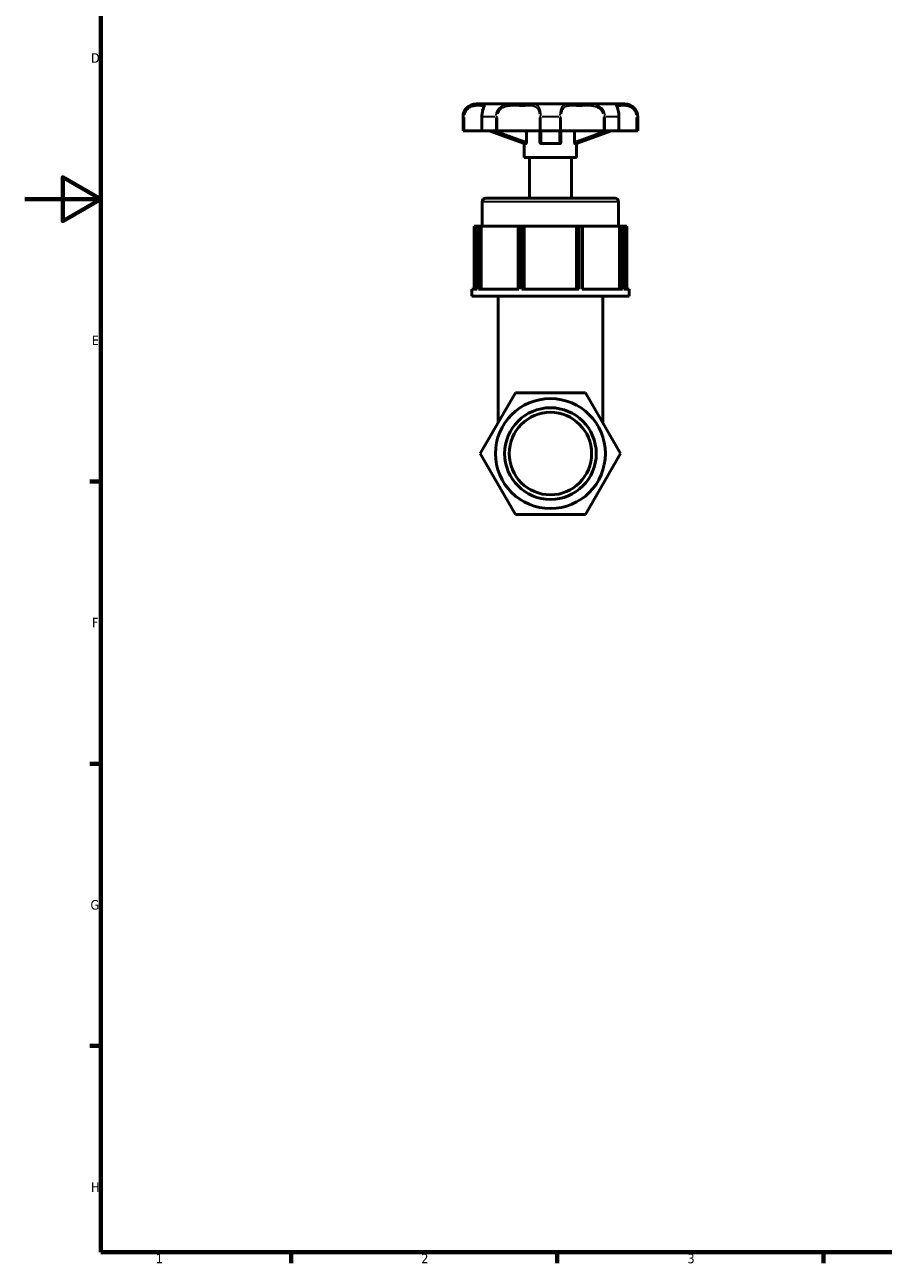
# Model space of a CAD drawing. Header units: millimetres. Extents: x 0 to 904, y 0 to 672.
# Tile 1 of 6: x 0 to 226, y 17 to 343. Entities that reach past the tile are written whole.
import ezdxf

# ---------------------------------------------------------------- set-up
doc = ezdxf.new("R2010")
doc.units = ezdxf.units.MM
for name, color, linetype, lineweight in [('Border (ISO)', 7, 'Continuous', 70), ('Visible (ISO)', 7, 'Continuous', 50), ('Visible Narrow (ISO)', 7, 'Continuous', 35)]:
    doc.layers.add(name, color=color, linetype=linetype, lineweight=lineweight)
doc.styles.add('Note Text (ISO)', font='tahoma.ttf')

# ---------------------------------------------------------------- blocks, each defined once
blk = doc.blocks.new('Borders Default Border')
at = {"layer": 'Border (ISO)'}
for p, q in [((20, 222.75), (17.1, 222.75)), ((20, 148.5), (17.1, 148.5)), ((20, 74.25), (17.1, 74.25)), ((70.08, 20), (70.08, 17.1)), ((140.17, 20), (140.17, 17.1)), ((210.25, 20), (210.25, 17.1))]:
    blk.add_line(p, q, dxfattribs=at)
at = {"layer": 'Border (ISO)', "flags": 128}
for points in [[(20, 20), (20, 574), (821, 574), (821, 20), (20, 20)], [(0, 297), (20, 297), (10, 302.77), (10, 291.23), (20, 297)]]:
    blk.add_lwpolyline(points, dxfattribs=at)
at = {"layer": 'Border (ISO)', "color": 232, "true_color": 0xca0064, "char_height": 2.5, "attachment_point": 7, "style": 'Note Text (ISO)'}
for s, insert in [('D', (17.43, 332.88)), ('E', (17.64, 258.63)), ('F', (17.7, 184.38)), ('G', (17.31, 110.08)), ('H', (17.44, 35.88)), ('1', (34.48, 17.1)), ('2', (104.37, 17.1)), ('3', (174.43, 17.05))]:
    blk.add_mtext(s, dxfattribs=dict(at, insert=insert))

msp = doc.modelspace()

# ---------------------------------------------------------------- linework, layer by layer
at = {"layer": 'Visible (ISO)'}
for p, q in [((119.527, 322.076), (118.815, 322.076)), ((128.743, 322.076), (121.346, 322.076)), ((143.595, 322.076), (133.134, 322.076)), ((155.383, 322.076), (147.986, 322.076)), ((157.915, 322.076), (157.202, 322.076)), ((115.365, 314.946), (115.365, 318.626)), ((120.335, 318.626), (120.335, 314.946)), ((156.394, 314.946), (156.394, 318.626)), ((161.365, 314.946), (161.365, 318.626)), ((115.5, 314.946), (115.365, 314.946)), ((115.773, 314.946), (115.5, 314.946)), ((120.335, 314.946), (115.773, 314.946)), ((120.436, 314.946), (120.335, 314.946)), ((123.957, 314.946), (120.436, 314.946)), ((131.465, 311.598), (122.265, 314.946)), ((124.413, 314.946), (123.957, 314.946)), ((135.503, 314.946), (124.413, 314.946)), ((132.041, 312.025), (132.041, 314.726)), ((135.875, 314.946), (135.503, 314.946)), ((140.854, 314.946), (135.875, 314.946)), ((141.226, 314.946), (140.854, 314.946)), ((152.316, 314.946), (141.226, 314.946)), ((144.688, 312.025), (144.688, 314.726)), ((145.265, 311.598), (154.465, 314.946)), ((152.772, 314.946), (152.316, 314.946)), ((156.293, 314.946), (152.772, 314.946)), ((156.394, 314.946), (156.293, 314.946)), ((160.956, 314.946), (156.394, 314.946)), ((161.229, 314.946), (160.956, 314.946)), ((161.365, 314.946), (161.229, 314.946)), ((131.878, 311.598), (131.465, 311.598)), ((131.465, 307.918), (131.465, 311.598)), ((140.718, 311.598), (136.011, 311.598)), ((145.265, 311.598), (144.851, 311.598)), ((145.265, 307.918), (145.265, 311.598)), ((145.265, 307.918), (131.465, 307.918)), ((132.845, 297.236), (132.845, 307.918)), ((143.885, 297.236), (143.885, 307.918)), ((121.345, 297.236), (155.385, 297.236)), ((120.425, 289.876), (120.425, 296.316)), ((156.305, 289.876), (156.305, 296.316)), ((119.072, 289.876), (118.286, 289.876)), ((118.286, 289.876), (118.286, 273.316)), ((119.072, 273.316), (119.072, 289.876)), ((119.417, 289.876), (119.072, 289.876)), ((120.141, 289.876), (119.417, 289.876)), ((119.417, 289.876), (119.417, 273.316)), ((120.141, 273.316), (120.141, 289.876)), ((120.141, 289.876), (120.152, 289.876)), ((129.899, 289.876), (120.152, 289.876)), ((120.152, 289.876), (120.152, 273.316)), ((130.029, 289.876), (129.899, 289.876)), ((129.899, 289.876), (129.899, 273.316)), ((130.029, 273.316), (130.029, 289.876)), ((130.861, 289.876), (130.029, 289.876)), ((131.465, 289.876), (130.861, 289.876)), ((130.861, 289.876), (130.861, 273.316)), ((131.465, 273.316), (131.465, 289.876)), ((145.265, 289.876), (131.465, 289.876)), ((145.868, 289.876), (145.265, 289.876)), ((145.265, 289.876), (145.265, 273.316)), ((145.868, 273.316), (145.868, 289.876)), ((146.7, 289.876), (145.868, 289.876)), ((146.83, 289.876), (146.7, 289.876)), ((146.7, 289.876), (146.7, 273.316)), ((146.83, 273.316), (146.83, 289.876)), ((156.577, 289.876), (146.83, 289.876)), ((156.577, 289.876), (156.588, 289.876)), ((156.577, 289.876), (156.577, 273.316)), ((157.312, 289.876), (156.588, 289.876)), ((156.588, 289.876), (156.588, 273.316)), ((157.312, 273.316), (157.312, 289.876)), ((157.657, 289.876), (157.312, 289.876)), ((157.657, 289.876), (157.657, 273.316)), ((158.444, 289.876), (157.657, 289.876)), ((158.444, 289.876), (158.444, 273.316)), ((117.665, 271.476), (117.665, 273.316)), ((119.072, 273.316), (117.665, 273.316)), ((159.065, 271.476), (117.665, 271.476)), ((130.029, 273.316), (119.417, 273.316)), ((124.565, 238.174), (124.565, 271.476)), ((145.868, 273.316), (130.861, 273.316)), ((157.312, 273.316), (146.7, 273.316)), ((152.165, 238.174), (152.165, 271.476)), ((159.065, 273.316), (157.657, 273.316)), ((159.065, 271.476), (159.065, 273.316)), ((129.127, 246.076), (119.889, 230.076)), ((147.602, 246.076), (129.127, 246.076)), ((156.84, 230.076), (147.602, 246.076)), ((119.889, 230.076), (129.127, 214.076)), ((147.602, 214.076), (156.84, 230.076)), ((129.127, 214.076), (147.602, 214.076))]:
    msp.add_line(p, q, dxfattribs=at)
for radius in [14.47, 12.059, 10.853]:
    msp.add_circle((138.365, 230.076), radius, dxfattribs=at)
for centre, radius, start, end in [((118.815, 318.626), 3.45, 90, 180), ((157.915, 318.626), 3.45, 0, 90), ((121.345, 296.316), 0.92, 90, 180), ((155.385, 296.316), 0.92, 0, 90)]:
    msp.add_arc(centre, radius, start, end, dxfattribs=at)
for points, knots in [([(119.527, 322.076), (119.734, 322.076), (119.923, 322.069), (120.262, 322.054), (120.413, 322.047), (120.676, 322.04), (120.788, 322.04), (120.98, 322.046), (121.058, 322.053), (121.197, 322.066), (121.251, 322.076), (121.346, 322.076)], [0.61476371, 0.61476371, 0.61476371, 0.61476371, 0.71094167, 0.71094167, 0.80711963, 0.80711963, 0.90329759, 0.90329759, 0.99947555, 0.99947555, 1.09565351, 1.09565351, 1.09565351, 1.09565351]), ([(120.97, 321.642), (120.97, 321.642), (120.969, 321.638), (120.959, 321.61), (120.938, 321.557), (120.865, 321.379), (120.802, 321.226), (120.665, 320.833), (120.592, 320.593), (120.467, 320.06), (120.416, 319.772), (120.351, 319.196), (120.335, 318.911), (120.335, 318.626)], [1.25628892, 1.25628892, 1.25628892, 1.25628892, 1.27582157, 1.27582157, 1.34315958, 1.34315958, 1.44253622, 1.44253622, 1.54016184, 1.54016184, 1.63008242, 1.63008242, 1.71042218, 1.71042218, 1.71042218, 1.71042218]), ([(128.743, 322.076), (129.068, 322.076), (129.387, 322.069), (130.011, 322.054), (130.317, 322.047), (130.915, 322.04), (131.207, 322.04), (131.778, 322.047), (132.057, 322.054), (132.604, 322.069), (132.871, 322.076), (133.134, 322.076)], [0.61476373, 0.61476373, 0.61476373, 0.61476373, 0.71094171, 0.71094171, 0.80711968, 0.80711968, 0.90329765, 0.90329765, 0.99947562, 0.99947562, 1.09565359, 1.09565359, 1.09565359, 1.09565359]), ([(143.595, 322.076), (143.858, 322.076), (144.125, 322.069), (144.672, 322.054), (144.951, 322.047), (145.522, 322.04), (145.814, 322.04), (146.412, 322.047), (146.718, 322.054), (147.342, 322.069), (147.661, 322.076), (147.986, 322.076)], [0.61476374, 0.61476374, 0.61476374, 0.61476374, 0.71094171, 0.71094171, 0.80711968, 0.80711968, 0.90329765, 0.90329765, 0.99947562, 0.99947562, 1.0956536, 1.0956536, 1.0956536, 1.0956536]), ([(157.202, 322.076), (156.995, 322.076), (156.806, 322.069), (156.467, 322.054), (156.316, 322.047), (156.053, 322.04), (155.941, 322.04), (155.75, 322.046), (155.671, 322.053), (155.532, 322.066), (155.479, 322.076), (155.383, 322.076)], [0.61476374, 0.61476374, 0.61476374, 0.61476374, 0.71094171, 0.71094171, 0.80711968, 0.80711968, 0.90329765, 0.90329765, 0.99947562, 0.99947562, 1.0956536, 1.0956536, 1.0956536, 1.0956536]), ([(155.383, 322.076), (155.473, 322.076), (155.524, 322.067), (155.658, 322.054), (155.734, 322.047), (155.921, 322.04), (156.032, 322.039), (156.29, 322.046), (156.438, 322.053), (156.773, 322.067), (156.959, 322.075), (157.177, 322.076), (157.189, 322.076), (157.202, 322.076)], [0.61476373, 0.61476373, 0.61476373, 0.61476373, 0.70506396, 0.70506396, 0.80124193, 0.80124193, 0.8974199, 0.8974199, 0.99359787, 0.99359787, 1.08977584, 1.08977584, 1.09565359, 1.09565359, 1.09565359, 1.09565359]), ([(156.394, 318.626), (156.394, 318.937), (156.375, 319.248), (156.303, 319.836), (156.251, 320.113), (156.131, 320.612), (156.063, 320.833), (155.933, 321.211), (155.871, 321.363), (155.804, 321.526), (155.785, 321.57), (155.764, 321.626), (155.759, 321.642), (155.759, 321.642)], [0, 0, 0, 0, 0.08758567, 0.08758567, 0.17545404, 0.17545404, 0.26562376, 0.26562376, 0.36300127, 0.36300127, 0.4126883, 0.4126883, 0.4541264, 0.4541264, 0.4541264, 0.4541264]), ([(132.02, 314.946), (132.021, 314.945), (132.021, 314.944), (132.027, 314.909), (132.032, 314.873), (132.039, 314.8), (132.041, 314.763), (132.041, 314.726)], [0.062941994, 0.062941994, 0.062941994, 0.062941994, 0.063225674, 0.063225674, 0.074618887, 0.074618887, 0.085700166, 0.085700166, 0.085700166, 0.085700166]), ([(135.605, 314.946), (135.605, 314.708), (135.605, 314.471), (135.605, 313.895), (135.605, 313.557), (135.605, 313.22), (135.605, 312.991), (135.605, 312.764), (135.605, 312.365), (135.605, 312.194), (135.605, 312.025)], [0.21036841, 0.21036841, 0.21036841, 0.21036841, 0.42103054, 0.42103054, 0.72319813, 0.72319813, 0.72319813, 0.92876405, 0.92876405, 1.0856351, 1.0856351, 1.0856351, 1.0856351]), ([(141.125, 312.025), (141.125, 312.196), (141.125, 312.369), (141.125, 312.77), (141.125, 312.999), (141.125, 313.23), (141.125, 313.581), (141.125, 313.934), (141.125, 314.507), (141.125, 314.726), (141.125, 314.946)], [0.04869621, 0.04869621, 0.04869621, 0.04869621, 0.20701043, 0.20701043, 0.41402086, 0.41402086, 0.41402086, 0.72922393, 0.72922393, 0.92396296, 0.92396296, 0.92396296, 0.92396296]), ([(144.688, 314.726), (144.688, 314.789), (144.694, 314.851), (144.704, 314.922), (144.706, 314.934), (144.709, 314.946)], [0, 0, 0, 0, 0.018835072, 0.018835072, 0.022796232, 0.022796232, 0.022796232, 0.022796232]), ([(132.041, 312.025), (132.041, 311.967), (132.036, 311.909), (132.019, 311.806), (132.007, 311.761), (131.978, 311.685), (131.961, 311.655), (131.933, 311.622), (131.922, 311.613), (131.9, 311.601), (131.889, 311.598), (131.878, 311.598)], [0, 0, 0, 0, 0.01749413, 0.01749413, 0.033689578, 0.033689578, 0.049835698, 0.049835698, 0.059138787, 0.059138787, 0.068618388, 0.068618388, 0.068618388, 0.068618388]), ([(136.011, 311.598), (135.953, 311.598), (135.896, 311.609), (135.795, 311.654), (135.751, 311.685), (135.68, 311.763), (135.653, 311.808), (135.614, 311.91), (135.605, 311.967), (135.605, 312.025)], [0, 0, 0, 0, 0.018516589, 0.018516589, 0.035321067, 0.035321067, 0.051406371, 0.051406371, 0.068683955, 0.068683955, 0.068683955, 0.068683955]), ([(141.125, 312.025), (141.125, 311.967), (141.115, 311.909), (141.075, 311.806), (141.047, 311.761), (140.977, 311.685), (140.935, 311.655), (140.862, 311.622), (140.835, 311.613), (140.777, 311.601), (140.748, 311.598), (140.718, 311.598)], [0, 0, 0, 0, 0.01749413, 0.01749413, 0.033689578, 0.033689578, 0.049835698, 0.049835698, 0.059138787, 0.059138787, 0.068618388, 0.068618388, 0.068618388, 0.068618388]), ([(144.851, 311.598), (144.83, 311.598), (144.808, 311.609), (144.768, 311.654), (144.751, 311.685), (144.721, 311.763), (144.709, 311.808), (144.693, 311.91), (144.688, 311.967), (144.688, 312.025)], [0, 0, 0, 0, 0.018516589, 0.018516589, 0.035321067, 0.035321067, 0.051406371, 0.051406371, 0.068683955, 0.068683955, 0.068683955, 0.068683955])]:
    msp.add_open_spline(points, degree=3, knots=knots, dxfattribs=at)
at = {"layer": 'Visible Narrow (ISO)'}
for p, q in [((115.487, 318.626), (115.365, 318.626)), ((115.5, 318.442), (115.5, 315.13)), ((115.503, 318.626), (115.751, 318.626)), ((115.773, 315.13), (115.773, 318.442)), ((120.427, 318.626), (120.335, 318.626)), ((120.436, 315.13), (120.436, 318.442)), ((123.764, 318.626), (120.593, 318.626)), ((123.957, 318.442), (123.957, 315.13)), ((123.976, 318.626), (124.39, 318.626)), ((124.413, 315.13), (124.413, 318.442)), ((135.503, 318.442), (135.503, 315.13)), ((135.851, 318.626), (135.513, 318.626)), ((135.875, 315.13), (135.875, 318.442)), ((140.606, 318.626), (136.123, 318.626)), ((140.854, 318.442), (140.854, 315.13)), ((140.878, 318.626), (141.216, 318.626)), ((141.226, 315.13), (141.226, 318.442)), ((152.316, 318.442), (152.316, 315.13)), ((152.753, 318.626), (152.339, 318.626)), ((152.772, 315.13), (152.772, 318.442)), ((156.136, 318.626), (152.965, 318.626)), ((156.293, 318.442), (156.293, 315.13)), ((156.303, 318.626), (156.394, 318.626)), ((160.956, 318.442), (160.956, 315.13)), ((161.226, 318.626), (160.978, 318.626)), ((161.229, 315.13), (161.229, 318.442)), ((161.364, 318.626), (161.243, 318.626)), ((156.084, 296.316), (120.645, 296.316))]:
    msp.add_line(p, q, dxfattribs=at)
for points, knots in [([(119.317, 322.073), (119.164, 322.069), (119.003, 322.059), (118.467, 322), (118.065, 321.916), (117.264, 321.588), (116.866, 321.348), (116.25, 320.753), (116.014, 320.438), (115.705, 319.809), (115.606, 319.513), (115.538, 319.132), (115.527, 319.056), (115.519, 318.98)], [-0.58402553, -0.58402553, -0.58402553, -0.58402553, -0.5181415, -0.5181415, -0.37422271, -0.37422271, -0.23718341, -0.23718341, -0.13176856, -0.13176856, -0.05068022, -0.05068022, -0.03073819, -0.03073819, -0.03073819, -0.03073819]), ([(115.83, 319.208), (115.877, 319.446), (115.954, 319.675), (116.199, 320.196), (116.395, 320.469), (116.908, 320.985), (117.24, 321.193), (117.913, 321.478), (118.252, 321.55), (118.907, 321.624), (119.218, 321.619), (119.879, 321.596), (120.195, 321.575), (120.673, 321.589), (120.834, 321.622), (120.911, 321.615), (120.911, 321.615), (120.912, 321.615)], [0.0587076, 0.0587076, 0.0587076, 0.0587076, 0.1317686, 0.1317686, 0.2371834, 0.2371834, 0.3742227, 0.3742227, 0.5181415, 0.5181415, 0.674401, 0.674401, 0.8930128, 0.8930128, 1.113449, 1.113449, 1.1154452, 1.1154452, 1.1154452, 1.1154452]), ([(120.445, 318.98), (120.465, 319.396), (120.52, 319.802), (120.677, 320.53), (120.779, 320.849), (121.003, 321.425), (121.122, 321.647), (121.333, 322.001), (121.39, 322.061), (121.364, 322.073)], [-1.67968374, -1.67968374, -1.67968374, -1.67968374, -1.57060726, -1.57060726, -1.45995128, -1.45995128, -1.32275646, -1.32275646, -1.12639195, -1.12639195, -1.12639195, -1.12639195]), ([(128.428, 322.073), (128.202, 322.069), (127.975, 322.059), (127.247, 322), (126.742, 321.916), (125.798, 321.588), (125.359, 321.348), (124.707, 320.753), (124.468, 320.438), (124.158, 319.809), (124.061, 319.513), (123.995, 319.132), (123.984, 319.056), (123.976, 318.98)], [-0.58402555, -0.58402555, -0.58402555, -0.58402555, -0.51813979, -0.51813979, -0.37422125, -0.37422125, -0.23718248, -0.23718248, -0.13176805, -0.13176805, -0.05068002, -0.05068002, -0.03073819, -0.03073819, -0.03073819, -0.03073819]), ([(124.537, 319.466), (124.581, 319.612), (124.637, 319.753), (124.856, 320.196), (125.064, 320.469), (125.635, 320.985), (126.022, 321.193), (126.862, 321.478), (127.316, 321.55), (128.264, 321.624), (128.758, 321.619), (129.922, 321.596), (130.585, 321.575), (131.847, 321.589), (132.444, 321.622), (133.505, 321.609), (133.976, 321.563), (134.629, 321.243), (134.852, 321.051), (135.17, 320.551), (135.28, 320.274), (135.396, 319.801), (135.426, 319.636), (135.449, 319.466)], [0.0855211, 0.0855211, 0.0855211, 0.0855211, 0.131768, 0.131768, 0.2371825, 0.2371825, 0.3742212, 0.3742212, 0.5181398, 0.5181398, 0.6744457, 0.6744457, 0.8931949, 0.8931949, 1.1137595, 1.1137595, 1.3230619, 1.3230619, 1.4601758, 1.4601758, 1.5708747, 1.5708747, 1.6249011, 1.6249011, 1.6249011, 1.6249011]), ([(135.868, 318.98), (135.85, 319.395), (135.803, 319.8), (135.643, 320.527), (135.528, 320.847), (135.198, 321.424), (134.967, 321.646), (134.317, 322.001), (133.865, 322.06), (133.37, 322.073)], [-1.67968381, -1.67968381, -1.67968381, -1.67968381, -1.57087474, -1.57087474, -1.46017582, -1.46017582, -1.3230619, -1.3230619, -1.12639202, -1.12639202, -1.12639202, -1.12639202]), ([(143.359, 322.073), (143.194, 322.069), (143.033, 322.059), (142.539, 322), (142.226, 321.916), (141.694, 321.588), (141.471, 321.348), (141.165, 320.753), (141.062, 320.438), (140.933, 319.809), (140.895, 319.513), (140.869, 319.132), (140.865, 319.056), (140.862, 318.98)], [-0.58402555, -0.58402555, -0.58402555, -0.58402555, -0.51813968, -0.51813968, -0.37422115, -0.37422115, -0.23718242, -0.23718242, -0.13176801, -0.13176801, -0.05068, -0.05068, -0.03073819, -0.03073819, -0.03073819, -0.03073819]), ([(141.28, 319.466), (141.3, 319.612), (141.325, 319.753), (141.425, 320.196), (141.524, 320.469), (141.819, 320.985), (142.034, 321.193), (142.549, 321.478), (142.852, 321.55), (143.537, 321.624), (143.925, 321.619), (144.911, 321.596), (145.532, 321.575), (146.838, 321.589), (147.522, 321.622), (148.875, 321.609), (149.547, 321.563), (150.593, 321.243), (150.988, 321.051), (151.593, 320.551), (151.823, 320.274), (152.073, 319.801), (152.14, 319.636), (152.192, 319.466)], [0.0855211, 0.0855211, 0.0855211, 0.0855211, 0.131768, 0.131768, 0.2371824, 0.2371824, 0.3742211, 0.3742211, 0.5181397, 0.5181397, 0.6744487, 0.6744487, 0.8932074, 0.8932074, 1.1137806, 1.1137806, 1.3230827, 1.3230827, 1.4601912, 1.4601912, 1.570893, 1.570893, 1.6249011, 1.6249011, 1.6249011, 1.6249011]), ([(152.753, 318.98), (152.709, 319.395), (152.587, 319.8), (152.203, 320.527), (151.939, 320.847), (151.25, 321.424), (150.802, 321.646), (149.672, 322.001), (148.976, 322.06), (148.301, 322.073)], [-1.67968381, -1.67968381, -1.67968381, -1.67968381, -1.570893, -1.570893, -1.46019115, -1.46019115, -1.32308274, -1.32308274, -1.12639203, -1.12639203, -1.12639203, -1.12639203]), ([(155.365, 322.073), (155.356, 322.069), (155.356, 322.059), (155.386, 322), (155.449, 321.916), (155.639, 321.588), (155.763, 321.348), (155.982, 320.753), (156.076, 320.438), (156.204, 319.809), (156.246, 319.513), (156.276, 319.132), (156.281, 319.056), (156.285, 318.98)], [-0.58402555, -0.58402555, -0.58402555, -0.58402555, -0.51813979, -0.51813979, -0.37422125, -0.37422125, -0.23718248, -0.23718248, -0.13176805, -0.13176805, -0.05068002, -0.05068002, -0.03073819, -0.03073819, -0.03073819, -0.03073819]), ([(155.817, 321.615), (155.844, 321.618), (155.882, 321.615), (156.064, 321.596), (156.28, 321.575), (156.865, 321.589), (157.236, 321.622), (158.087, 321.609), (158.567, 321.563), (159.394, 321.243), (159.729, 321.051), (160.267, 320.551), (160.482, 320.274), (160.759, 319.724), (160.846, 319.47), (160.898, 319.208)], [0.5947671, 0.5947671, 0.5947671, 0.5947671, 0.6744457, 0.6744457, 0.8931949, 0.8931949, 1.1137595, 1.1137595, 1.3230619, 1.3230619, 1.4601758, 1.4601758, 1.5708747, 1.5708747, 1.6517036, 1.6517036, 1.6517036, 1.6517036]), ([(161.21, 318.98), (161.164, 319.395), (161.04, 319.8), (160.657, 320.527), (160.399, 320.847), (159.753, 321.424), (159.352, 321.646), (158.403, 322.001), (157.871, 322.06), (157.412, 322.073)], [-1.67968381, -1.67968381, -1.67968381, -1.67968381, -1.57087474, -1.57087474, -1.46017582, -1.46017582, -1.3230619, -1.3230619, -1.12639202, -1.12639202, -1.12639202, -1.12639202]), ([(122.904, 314.776), (123.758, 314.469), (124.613, 314.162), (126.457, 313.502), (127.447, 313.148), (128.439, 312.798), (129.09, 312.567), (129.741, 312.338), (130.73, 311.993), (131.067, 311.876), (131.404, 311.76)], [-1.00155341, -1.00155341, -1.00155341, -1.00155341, -0.72922393, -0.72922393, -0.41402086, -0.41402086, -0.41402086, -0.20701043, -0.20701043, -0.1002795, -0.1002795, -0.1002795, -0.1002795]), ([(131.627, 312.167), (131.266, 312.291), (130.905, 312.417), (129.893, 312.77), (129.242, 312.999), (128.592, 313.23), (127.601, 313.581), (126.612, 313.934), (125.149, 314.458), (124.675, 314.628), (124.202, 314.798)], [0.09245955, 0.09245955, 0.09245955, 0.09245955, 0.20701043, 0.20701043, 0.41402086, 0.41402086, 0.41402086, 0.72922393, 0.72922393, 0.88019962, 0.88019962, 0.88019962, 0.88019962]), ([(136.014, 311.76), (136.016, 311.875), (136.018, 311.99), (136.023, 312.331), (136.026, 312.559), (136.028, 312.788), (136.032, 313.124), (136.034, 313.463), (136.038, 314.126), (136.04, 314.451), (136.041, 314.776)], [-1.03405181, -1.03405181, -1.03405181, -1.03405181, -0.92876405, -0.92876405, -0.72319813, -0.72319813, -0.72319813, -0.42103054, -0.42103054, -0.13277794, -0.13277794, -0.13277794, -0.13277794]), ([(140.688, 314.776), (140.689, 314.469), (140.691, 314.162), (140.695, 313.502), (140.697, 313.148), (140.701, 312.798), (140.703, 312.567), (140.706, 312.338), (140.711, 311.993), (140.713, 311.876), (140.715, 311.76)], [-1.00155341, -1.00155341, -1.00155341, -1.00155341, -0.72922393, -0.72922393, -0.41402086, -0.41402086, -0.41402086, -0.20701043, -0.20701043, -0.1002795, -0.1002795, -0.1002795, -0.1002795]), ([(152.527, 314.798), (152.004, 314.61), (151.48, 314.422), (150.008, 313.895), (149.059, 313.557), (148.11, 313.22), (147.464, 312.991), (146.818, 312.764), (145.815, 312.413), (145.459, 312.29), (145.102, 312.167)], [0.25413174, 0.25413174, 0.25413174, 0.25413174, 0.42103054, 0.42103054, 0.72319813, 0.72319813, 0.72319813, 0.92876405, 0.92876405, 1.04187176, 1.04187176, 1.04187176, 1.04187176]), ([(145.325, 311.76), (145.658, 311.875), (145.99, 311.99), (146.97, 312.331), (147.617, 312.559), (148.263, 312.788), (149.213, 313.124), (150.163, 313.463), (152.016, 314.126), (152.921, 314.451), (153.825, 314.776)], [-1.03405181, -1.03405181, -1.03405181, -1.03405181, -0.92876405, -0.92876405, -0.72319813, -0.72319813, -0.72319813, -0.42103054, -0.42103054, -0.13277794, -0.13277794, -0.13277794, -0.13277794])]:
    msp.add_open_spline(points, degree=3, knots=knots, dxfattribs=at)
for points in [[(131.432, 314.935), (131.624, 314.869), (131.816, 314.803), (132.009, 314.737)], [(144.721, 314.737), (144.913, 314.803), (145.105, 314.869), (145.297, 314.935)]]:
    msp.add_open_spline(points, degree=3, dxfattribs=at)

# ---------------------------------------------------------------- block references
msp.add_blockref('Borders Default Border', (0, 0))

doc.saveas('drawing.dxf')
